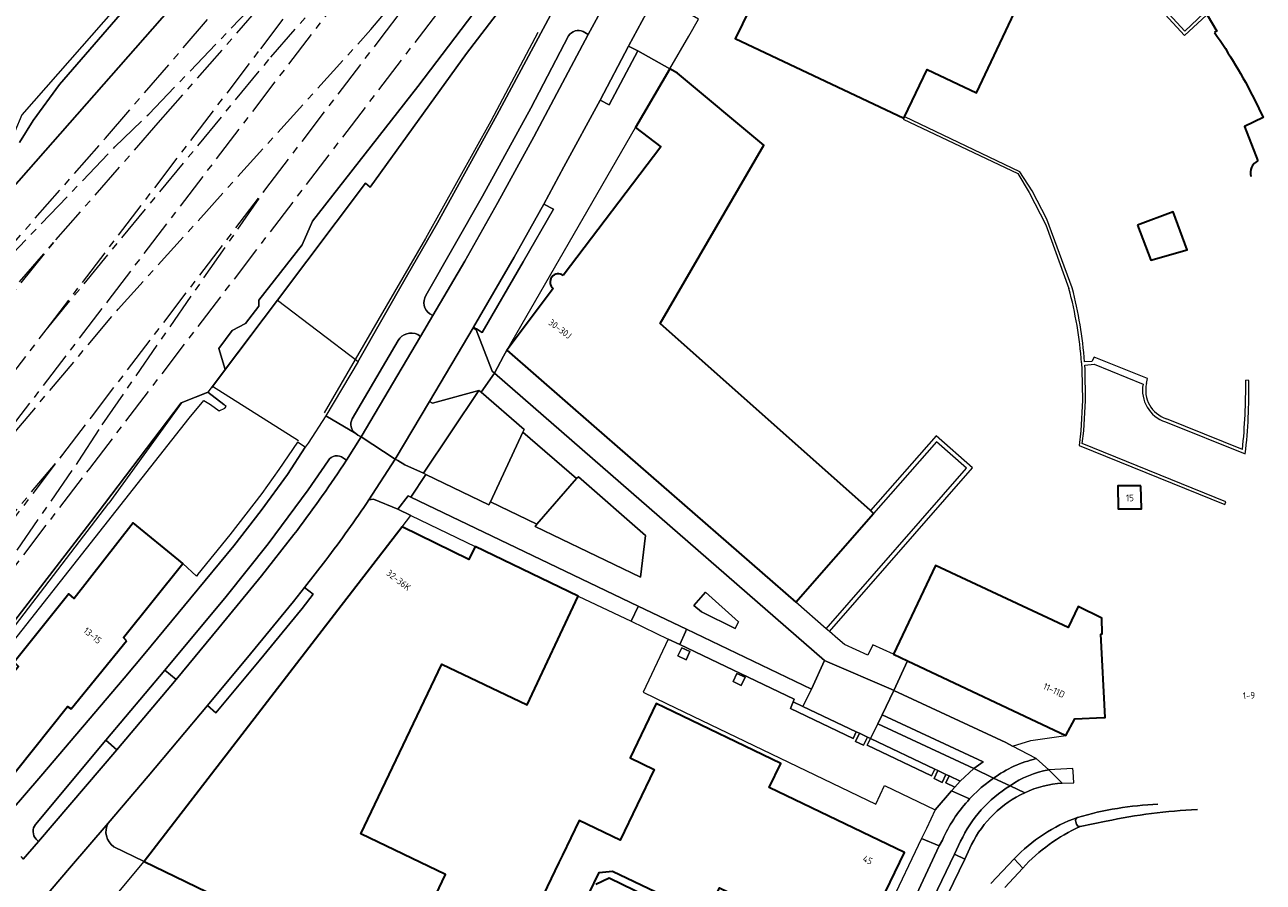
# Model space of a CAD drawing. Extents: x 151587 to 155483, y 462503 to 464608.
# Tile 172 of 236: x 154533 to 154700, y 463055 to 463170. Entities that reach past the tile are written whole.
import ezdxf
from ezdxf.enums import TextEntityAlignment as Align

# ---------------------------------------------------------------- set-up
doc = ezdxf.new("R2010")
doc.units = 0
doc.header["$LTSCALE"] = 0.5
doc.linetypes.add('AM-AS', pattern=[16, 10, -2, 2, -2])
for name, color, linetype, lineweight in [('B-RO-AM-AS_SPOOR-G', 251, 'AM-AS', 18), ('B-RO-GR-BEPLANTING_CULTUUR_BODEMBEDEKKER-GV', 251, 'CONTINUOUS', 18), ('B-RO-GR-BEPLANTING_CULTUUR_BOSPLANTSOEN-GV', 251, 'CONTINUOUS', 18), ('B-RO-GR-BEPLANTING_CULTUUR_VASTE PLANTENVAK-GV', 251, 'CONTINUOUS', 18), ('B-RO-GR-GRAS-GV', 251, 'CONTINUOUS', 13), ('B-RO-GR-GROENVOORZIENING-GV', 251, 'CONTINUOUS', 18), ('B-RO-GR-HAAG-GV', 251, 'CONTINUOUS', 13), ('B-RO-IE-TERREINAFSCHEIDING_KUNSTMATIG_HEKWERK-G', 251, 'IE-TERREINAFSCHEIDING-KUNSTMATIG', 18), ('B-RO-IE-TERREINAFSCHEIDING_KUNSTMATIG_MUUR-G', 251, 'IE-TERREINAFSCHEIDING-KUNSTMATIG-DICHT', 18), ('B-RO-OG-BEBOUWING-GV', 6, 'CONTINUOUS', 35), ('B-RO-OG-BEBOUWING-T18', 1, 'CONTINUOUS', 18), ('B-RO-VH-VERHARDING_ASFALT-GV', 251, 'CONTINUOUS', 18), ('B-RO-VH-VERHARDING_BETONSTRAATSTEEN-GV', 251, 'CONTINUOUS', 18), ('B-RO-VH-VERHARDING_GESLOTEN-GV', 251, 'CONTINUOUS', 18), ('B-RO-VH-VERHARDING_HALFVERHARDING-GV', 251, 'CONTINUOUS', 18), ('B-RO-VH-VERHARDING_STRAATBAKSTEEN-GV', 251, 'CONTINUOUS', 18), ('B-RO-VH-VERHARDING_TEGEL-GV', 251, 'CONTINUOUS', 18)]:
    doc.layers.add(name, color=color, linetype=linetype, lineweight=lineweight)
doc.styles.add('NLCS-ISO-M200-T18', font='NLCS-ISO.ttf', dxfattribs={"height": 0.36})
doc.linetypes.add('IE-TERREINAFSCHEIDING-KUNSTMATIG', pattern='A,4,[82,NLCS.SHX,S=0.75,R=90,X=0,Y=0],4,-2', length=10)
doc.linetypes.add('IE-TERREINAFSCHEIDING-KUNSTMATIG-DICHT', pattern='A,8,-1,[82,NLCS.SHX,S=0.75,R=90,X=0,Y=0],-1', length=10)

msp = doc.modelspace()

# ---------------------------------------------------------------- linework, layer by layer
at = {"layer": 'B-RO-AM-AS_SPOOR-G', "flags": 128}
for points in [[(154542.032, 463110.323), (154648.013, 463249.121)], [(154544.145, 463154.7), (154578.042, 463194.015), (154588.463, 463205.875)], [(154579.794, 463169.27), (154604.586, 463198.839)], [(154581.149, 463168.144), (154604.586, 463198.839)], [(154564.993, 463166.676), (154583.806, 463191.315)], [(154549.978, 463157.93), (154576.466, 463185.575)], [(154551.237, 463156.733), (154576.466, 463185.575)], [(154566.345, 463165.571), (154573.863, 463174.166)], [(154544.503, 463132.838), (154575.215, 463173.061)], [(154545.839, 463131.728), (154579.794, 463169.27)], [(154536.193, 463128.958), (154564.993, 463166.676)], [(154565.689, 463147.896), (154581.149, 463168.144)], [(154536.193, 463128.958), (154566.345, 463165.571)], [(154537.487, 463141.014), (154551.237, 463156.733)], [(154545.404, 463153.503), (154549.978, 463157.93)], [(154518.915, 463125.858), (154544.145, 463154.7)], [(154518.915, 463125.858), (154545.404, 463153.503)], [(154542.251, 463117.201), (154565.689, 463147.896)], [(154543.695, 463116.191), (154565.689, 463147.896)], [(154506.241, 463105.295), (154537.487, 463141.014)], [(154507.593, 463104.189), (154537.487, 463141.014)], [(154521.248, 463102.382), (154544.503, 463132.838)], [(154521.248, 463102.382), (154545.839, 463131.728)], [(154520.684, 463108.647), (154536.193, 463128.958)], [(154538.437, 463112.206), (154542.251, 463117.201)], [(154540.588, 463111.333), (154543.695, 463116.191)], [(154513.644, 463082.637), (154538.437, 463112.206)], [(154514.999, 463081.511), (154538.437, 463112.206)], [(154518.594, 463079.628), (154540.588, 463111.333)], [(154518.594, 463079.628), (154542.032, 463110.323)]]:
    msp.add_lwpolyline(points, dxfattribs=at)
at = {"layer": 'B-RO-GR-BEPLANTING_CULTUUR_BODEMBEDEKKER-GV', "flags": 128}
for points in [[(154610.573, 463159.787), (154611.797, 463159.169), (154615.629, 463166.41), (154614.397, 463167.031)], [(154593.565, 463129.281), (154593.993, 463129.06), (154594.757, 463128.586), (154600.259, 463138.089), (154604.332, 463145.147), (154603.01, 463145.832), (154599.031, 463138.716)], [(154557.834, 463078.452), (154558.983, 463077.487), (154564.792, 463084.468), (154570.55, 463091.526), (154572.056, 463093.436), (154570.859, 463094.34), (154569.38, 463092.464), (154563.635, 463085.422), (154557.851, 463078.471)]]:
    msp.add_lwpolyline(points, close=True, dxfattribs=at)
at = {"layer": 'B-RO-GR-BEPLANTING_CULTUUR_BOSPLANTSOEN-GV', "flags": 128}
msp.add_lwpolyline([(154523.325, 463054.899), (154521.458, 463056.355), (154512.833, 463063.079), (154555.392, 463117.085), (154557.338, 463119.443), (154558.236, 463118.925), (154559.409, 463118.042), (154560.166, 463118.407), (154560.347, 463118.644), (154560.025, 463118.897), (154557.913, 463120.553), (154554.293, 463119.126), (154542.173, 463103.164), (154523.98, 463079.535), (154511.441, 463062.989), (154511.925, 463062.892), (154512.779, 463062.722), (154509.452, 463058.467), (154513.213, 463055.197), (154508.93, 463049.532), (154508.892, 463049.482), (154508.589, 463049.107), (154514.19, 463044.576)], close=True, dxfattribs=at)
at = {"layer": 'B-RO-GR-BEPLANTING_CULTUUR_VASTE PLANTENVAK-GV', "flags": 128}
for points in [[(154586.839, 463109.674), (154587.188, 463109.493), (154595.646, 463105.441), (154595.861, 463105.815), (154600.202, 463115.211), (154600.369, 463115.563), (154594.61, 463120.551), (154594.304, 463120.781)], [(154602.075, 463102.848), (154601.832, 463102.534), (154615.983, 463095.709), (154616.661, 463101.333), (154607.682, 463109.191), (154607.384, 463108.958)]]:
    msp.add_lwpolyline(points, close=True, dxfattribs=at)
at = {"layer": 'B-RO-GR-GRAS-GV', "flags": 128}
msp.add_lwpolyline([(154596.879, 463175.863), (154586.085, 463161.642), (154571.932, 463143.538), (154570.55, 463140.377), (154564.749, 463132.917), (154564.758, 463132.101), (154562.934, 463129.802), (154561.167, 463128.86), (154559.363, 463126.421), (154560.23, 463123.623), (154567.243, 463132.943), (154579.045, 463148.629), (154579.682, 463148.086), (154592.631, 463166.061), (154603.234, 463179.921)], dxfattribs=at)
at = {"layer": 'B-RO-GR-GROENVOORZIENING-GV', "flags": 128}
for points in [[(154600.95, 463235.367), (154532.931, 463157.842)], [(154532.591, 463154.114), (154534.44, 463157.079), (154537.985, 463161.896), (154551.371, 463177.408)], [(154606.338, 463168.425), (154601.259, 463158.718), (154594.774, 463146.906), (154587.187, 463133.537)], [(154587.711, 463131.106), (154588.09, 463130.854), (154592.414, 463138.156), (154596.817, 463146.058), (154601.657, 463154.853), (154608.968, 463168.63), (154608.316, 463169.028)], [(154583.459, 463127.503), (154577.294, 463116.979)], [(154577.753, 463114.994), (154578.055, 463114.801), (154578.467, 463114.58), (154586.463, 463128.035), (154586.079, 463128.314)], [(154574.052, 463111.363), (154571.372, 463107.45), (154566.001, 463100.209), (154560.351, 463093.118), (154552.137, 463083.233), (154553.623, 463081.989), (154559.39, 463088.919), (154565.089, 463095.905), (154569.438, 463101.423)], [(154576.105, 463110.813), (154576.527, 463111.427), (154576.11, 463111.707)], [(154535.15, 463060.213), (154545.687, 463072.541), (154544.207, 463073.807), (154534.748, 463062.506)], [(154534.829, 463060.53), (154535.15, 463060.213)], [(154664.928, 463054.044), (154667.332, 463056.644), (154666.173, 463057.871), (154663.045, 463054.566)]]:
    msp.add_lwpolyline(points, dxfattribs=at)
at = {"layer": 'B-RO-GR-GROENVOORZIENING-GV'}
for points in [[(154608.316, 463169.028, 0.3654631), (154606.338, 463168.425)], [(154587.187, 463133.537, 0.4228217), (154587.711, 463131.106)], [(154586.079, 463128.314, 0.3857758), (154583.459, 463127.503)], [(154577.294, 463116.979, 0.395137), (154577.753, 463114.994)], [(154576.11, 463111.707, 0.4451626), (154574.052, 463111.363)], [(154569.438, 463101.423, 0.0165043), (154576.105, 463110.813)], [(154534.748, 463062.506, 0.3669087), (154534.829, 463060.53)]]:
    msp.add_lwpolyline(points, format="xyb", dxfattribs=at)
at = {"layer": 'B-RO-GR-GROENVOORZIENING-GV', "flags": 128}
for points in [[(154595.861, 463105.815), (154602.075, 463102.848), (154607.384, 463108.958), (154600.202, 463115.211)], [(154623.181, 463091.929), (154624.182, 463091.042), (154628.71, 463088.829), (154629.18, 463089.73), (154624.73, 463093.711)], [(154621.541, 463086.222), (154621.027, 463085.138), (154622.111, 463084.623), (154622.625, 463085.708)], [(154628.956, 463082.782), (154628.441, 463081.697), (154629.525, 463081.183), (154630.04, 463082.267)], [(154637.789, 463078.347), (154636.5, 463078.958), (154636.124, 463078.079), (154644.558, 463074.046), (154644.985, 463074.933)], [(154646.476, 463074.226), (154645.392, 463074.74), (154644.877, 463073.656), (154645.962, 463073.142)], [(154646.453, 463073.14), (154655.092, 463069.009), (154655.534, 463069.929), (154646.883, 463074.033)], [(154657.025, 463069.221), (154655.941, 463069.736), (154655.426, 463068.651), (154656.511, 463068.137)], [(154656.986, 463068.103), (154658.23, 463067.508), (154658.942, 463068.312), (154657.432, 463069.028)], [(154659.542, 463057.815), (154658.15, 463058.52), (154650.778, 463043.148), (154652.648, 463043.475), (154657.288, 463053.128)]]:
    msp.add_lwpolyline(points, close=True, dxfattribs=at)
at = {"layer": 'B-RO-GR-HAAG-GV', "flags": 128}
for points in [[(154606.338, 463168.425), (154601.259, 463158.718), (154594.774, 463146.906), (154587.187, 463133.537)], [(154587.711, 463131.106), (154588.09, 463130.854), (154592.414, 463138.156), (154596.817, 463146.058), (154601.657, 463154.853), (154608.968, 463168.63), (154608.316, 463169.028)], [(154583.459, 463127.503), (154577.294, 463116.979)], [(154577.753, 463114.994), (154578.055, 463114.801), (154578.467, 463114.58), (154586.463, 463128.035)], [(154586.463, 463128.035), (154586.079, 463128.314)], [(154574.052, 463111.363), (154571.372, 463107.45), (154566.001, 463100.209), (154560.351, 463093.118), (154552.137, 463083.233), (154553.623, 463081.989), (154559.39, 463088.919), (154565.089, 463095.905), (154569.438, 463101.423)], [(154576.105, 463110.813), (154576.527, 463111.427), (154576.11, 463111.707)], [(154535.15, 463060.213), (154545.687, 463072.541), (154544.207, 463073.807), (154534.748, 463062.506)], [(154534.829, 463060.53), (154535.15, 463060.213)], [(154664.928, 463054.044), (154667.332, 463056.644), (154666.173, 463057.871), (154663.045, 463054.566)]]:
    msp.add_lwpolyline(points, dxfattribs=at)
at = {"layer": 'B-RO-GR-HAAG-GV'}
for points in [[(154608.316, 463169.028, 0.3654631), (154606.338, 463168.425)], [(154587.187, 463133.537, 0.4228217), (154587.711, 463131.106)], [(154586.079, 463128.314, 0.3857758), (154583.459, 463127.503)], [(154577.294, 463116.979, 0.395137), (154577.753, 463114.994)], [(154576.11, 463111.707, 0.4451626), (154574.052, 463111.363)], [(154569.438, 463101.423, 0.0165043), (154576.105, 463110.813)], [(154534.748, 463062.506, 0.3669087), (154534.829, 463060.53)]]:
    msp.add_lwpolyline(points, format="xyb", dxfattribs=at)
at = {"layer": 'B-RO-GR-HAAG-GV', "flags": 128}
for points in [[(154602.075, 463102.848), (154607.384, 463108.958), (154600.202, 463115.211), (154595.861, 463105.815)], [(154623.181, 463091.929), (154624.182, 463091.042), (154628.71, 463088.829), (154629.18, 463089.73), (154624.73, 463093.711)], [(154644.558, 463074.046), (154644.985, 463074.933), (154637.789, 463078.347), (154636.5, 463078.958), (154636.124, 463078.079)], [(154655.534, 463069.929), (154646.883, 463074.033), (154646.453, 463073.14), (154655.092, 463069.009)], [(154658.23, 463067.508), (154658.942, 463068.312), (154657.432, 463069.028), (154656.986, 463068.103)], [(154659.542, 463057.815), (154658.15, 463058.52), (154650.778, 463043.148), (154652.648, 463043.475), (154657.288, 463053.128)]]:
    msp.add_lwpolyline(points, close=True, dxfattribs=at)
at = {"layer": 'B-RO-IE-TERREINAFSCHEIDING_KUNSTMATIG_HEKWERK-G', "flags": 128}
for points in [[(154653.008, 463245.047), (154628.322, 463211.995), (154612.164, 463190.116), (154607.451, 463185.434), (154592.631, 463166.061), (154579.682, 463148.086), (154579.045, 463148.629), (154558.381, 463121.147)], [(154597.235, 463238.866), (154600.95, 463235.367), (154532.931, 463157.842), (154531.962, 463155.58), (154498.003, 463116.544), (154488.169, 463105.374), (154464.071, 463077.877), (154459.812, 463073.741), (154459.239, 463073.185)], [(154602.198, 463168.9), (154595.896, 463156.951), (154587.13, 463141.194), (154573.512, 463117.792)], [(154470.948, 463006.008), (154470.636, 463006.301), (154471.892, 463007.431), (154475.496, 463011.861), (154481.594, 463019.887), (154504.304, 463049.287), (154505.309, 463048.676), (154506.97, 463050.947), (154508.892, 463049.482), (154508.93, 463049.532), (154513.213, 463055.197), (154509.452, 463058.467), (154512.779, 463062.722), (154511.441, 463062.989), (154523.98, 463079.535), (154542.173, 463103.164), (154554.293, 463119.126), (154557.948, 463120.566), (154558.381, 463121.147)], [(154557.913, 463120.553), (154560.025, 463118.897)], [(154570.054, 463114.034), (154558.497, 463121.319)], [(154554.361, 463119.153), (154544.603, 463105.654)], [(154512.549, 463062.768), (154512.047, 463063.173), (154544.603, 463105.654)], [(154556.543, 463096.059), (154556.348, 463095.857), (154554.553, 463097.542)]]:
    msp.add_lwpolyline(points, dxfattribs=at)
at = {"layer": 'B-RO-IE-TERREINAFSCHEIDING_KUNSTMATIG_MUUR-G', "flags": 128}
for points in [[(154691.994, 463171.213), (154689.078, 463168.468), (154676.068, 463182.634)], [(154676.343, 463182.932), (154689.1, 463169.049), (154691.72, 463171.524)], [(154651.365, 463157.37), (154651.267, 463157.239)], [(154651.267, 463157.239), (154666.689, 463149.924), (154668.189, 463147.378), (154670.442, 463143.061)], [(154673.978, 463134.56), (154670.572, 463143.821), (154668.588, 463147.63), (154666.931, 463150.182), (154651.488, 463157.543)], [(154670.442, 463143.061), (154673.542, 463134.486)], [(154683.945, 463121.746), (154684.099, 463122.4), (154676.905, 463125.273), (154676.617, 463124.703), (154675.63, 463124.619)], [(154675.229, 463124.509), (154675.288, 463123.581)], [(154675.288, 463123.581), (154675.342, 463119.508)], [(154675.68, 463124.188), (154676.927, 463124.333)], [(154675.733, 463123.593), (154675.68, 463124.188)], [(154675.773, 463119.45), (154675.733, 463123.593)], [(154676.927, 463124.333), (154683.487, 463121.651)], [(154697.682, 463122.119), (154697.29, 463122.164)], [(154675.342, 463119.508), (154675.139, 463115.389)], [(154675.544, 463115.387), (154675.773, 463119.45)], [(154696.846, 463112.877), (154686.628, 463116.993)], [(154675.139, 463115.389), (154674.933, 463113.407)], [(154675.326, 463113.667), (154675.544, 463115.387)], [(154686.485, 463116.558), (154697.218, 463112.279)], [(154641.36, 463088.402), (154640.931, 463088.777), (154659.795, 463110.341), (154655.738, 463113.89), (154647.313, 463104.28)], [(154641.36, 463088.402), (154660.598, 463110.393), (154655.688, 463114.698), (154646.888, 463104.659)], [(154674.933, 463113.407), (154694.481, 463105.486)], [(154694.622, 463105.852), (154675.326, 463113.667)], [(154694.481, 463105.486), (154694.622, 463105.852)]]:
    msp.add_lwpolyline(points, dxfattribs=at)
at = {"layer": 'B-RO-IE-TERREINAFSCHEIDING_KUNSTMATIG_MUUR-G'}
for points in [[(154675.229, 463124.509, 0.0473929), (154673.542, 463134.486)], [(154675.63, 463124.619, 0.0456622), (154673.978, 463134.56)], [(154683.945, 463121.746, 0.388133), (154686.628, 463116.993)], [(154696.846, 463112.877, 0.0266996), (154697.29, 463122.164)], [(154697.218, 463112.279, 0.0353639), (154697.682, 463122.119)], [(154683.487, 463121.651, 0.3702095), (154686.485, 463116.558)]]:
    msp.add_lwpolyline(points, format="xyb", dxfattribs=at)
at = {"layer": 'B-RO-OG-BEBOUWING-GV', "flags": 128}
for points in [[(154640.606, 463182.028), (154639.721, 463182.45), (154636.4, 463184.032), (154629.051, 463168.756), (154628.729, 463168.067), (154651.365, 463157.37), (154651.455, 463157.559), (154654.502, 463163.923), (154661.115, 463160.798), (154669.361, 463178.25), (154669.23, 463178.312), (154668.704, 463178.561), (154671.29, 463183.021), (154674.651, 463188.817), (154678.263, 463186.039), (154691.72, 463171.524), (154691.994, 463171.213), (154692.09, 463171.245), (154693.402, 463169.041), (154693.086, 463168.894)], [(154636.846, 463092.339), (154647.313, 463104.28), (154646.888, 463104.659), (154618.651, 463129.788), (154632.55, 463153.748), (154620.978, 463163.414), (154619.948, 463164.01), (154615.313, 463156.109), (154618.72, 463153.52), (154605.632, 463136.257)], [(154698.456, 463159.885), (154699.632, 463157.468), (154697.132, 463156.268), (154698.911, 463151.638)], [(154604.276, 463134.473), (154598.08, 463126.263), (154598.036, 463126.187), (154609.715, 463116.001), (154636.846, 463092.339)], [(154637.085, 463042.978), (154611.797, 463055.269), (154610.002, 463054.411)]]:
    msp.add_lwpolyline(points, dxfattribs=at)
at = {"layer": 'B-RO-OG-BEBOUWING-GV'}
for points in [[(154693.086, 463168.894, -0.0352712), (154698.456, 463159.885)], [(154698.911, 463151.638, 0.3598414), (154697.961, 463149.548)], [(154605.632, 463136.257, 0.9687625), (154604.276, 463134.473)]]:
    msp.add_lwpolyline(points, format="xyb", dxfattribs=at)
at = {"layer": 'B-RO-OG-BEBOUWING-GV', "flags": 128}
for points in [[(154682.74, 463143.008), (154684.533, 463138.312), (154689.422, 463139.703), (154687.514, 463144.797)], [(154683.199, 463107.995), (154680.101, 463107.982), (154680.165, 463104.884), (154683.263, 463104.896)], [(154546.98, 463087.16), (154546.571, 463087.597), (154554.553, 463097.542), (154553.994, 463097.998), (154547.858, 463103), (154539.931, 463092.848), (154539.214, 463093.475), (154531.898, 463084.292), (154532.486, 463083.698), (154516.274, 463063.708), (154523.009, 463058.295), (154539.047, 463078.358), (154539.534, 463078.011)], [(154593.809, 463099.837), (154592.96, 463098.076), (154583.982, 463102.46), (154575.361, 463091.272), (154562.478, 463074.551), (154549.355, 463057.521), (154582.919, 463041.266), (154589.833, 463055.763), (154578.453, 463061.251), (154589.321, 463084.04), (154600.769, 463078.581), (154607.614, 463093.181)], [(154649.989, 463085.365), (154651.878, 463084.475), (154673.123, 463074.466), (154674.311, 463076.668), (154678.208, 463076.884), (154678.382, 463076.884), (154677.8, 463088.067), (154678.008, 463088.079), (154677.949, 463090.228), (154674.794, 463091.764), (154673.457, 463088.96), (154655.632, 463097.283)], [(154646.062, 463044.622), (154646.073, 463044.617), (154647.961, 463048.54), (154648.723, 463050.123), (154649.377, 463051.482), (154648.222, 463052.035), (154651.435, 463058.725), (154633.277, 463067.452), (154634.838, 463070.701), (154619.208, 463078.226), (154618.098, 463078.76), (154614.597, 463071.45), (154617.836, 463069.892), (154613.259, 463060.383), (154607.771, 463063.013), (154605.537, 463058.379), (154605.053, 463057.376), (154601.405, 463049.795), (154606.303, 463047.441), (154610.449, 463056.019), (154612.253, 463056.23), (154624.803, 463050.216), (154626.616, 463053.968)]]:
    msp.add_lwpolyline(points, close=True, dxfattribs=at)
at = {"layer": 'B-RO-VH-VERHARDING_ASFALT-GV', "flags": 128}
for points in [[(154606.852, 463176.771), (154596.726, 463157.776), (154588.734, 463143.317), (154584.542, 463136.006), (154578.193, 463124.848), (154578.084, 463124.665), (154573.731, 463117.37), (154577.753, 463114.994)], [(154608.316, 463169.028), (154608.968, 463168.63), (154611.917, 463174.054), (154611.28, 463174.322)], [(154587.187, 463133.537), (154594.774, 463146.906), (154601.259, 463158.718), (154606.338, 463168.425)], [(154586.079, 463128.314), (154586.463, 463128.035), (154588.09, 463130.854), (154587.711, 463131.106)], [(154577.294, 463116.979), (154583.459, 463127.503)], [(154576.11, 463111.707), (154576.527, 463111.427), (154578.467, 463114.58), (154578.055, 463114.801), (154577.753, 463114.994), (154573.731, 463117.37), (154571.353, 463113.734), (154571.112, 463113.367), (154570.981, 463113.166), (154568.588, 463109.514), (154565.048, 463104.665), (154561.378, 463099.938), (154555.618, 463092.923), (154549.439, 463085.469), (154546.677, 463082.137), (154535.467, 463068.961), (154523.325, 463054.899)], [(154534.748, 463062.506), (154544.207, 463073.807), (154552.137, 463083.233), (154560.351, 463093.118), (154566.001, 463100.209), (154571.372, 463107.45), (154574.052, 463111.363)], [(154678.553, 463062.918), (154675.029, 463062.206)], [(154532.763, 463058.178), (154533.102, 463057.825), (154535.15, 463060.213), (154534.829, 463060.53)], [(154660.456, 463059.781), (154659.542, 463057.815), (154657.288, 463053.128), (154652.648, 463043.475), (154648.585, 463035.055), (154640.644, 463018.786), (154640.079, 463017.652), (154638.667, 463014.818)], [(154663.045, 463054.566), (154666.173, 463057.871)], [(154667.332, 463056.644), (154664.928, 463054.044)]]:
    msp.add_lwpolyline(points, dxfattribs=at)
at = {"layer": 'B-RO-VH-VERHARDING_ASFALT-GV'}
for points in [[(154606.338, 463168.425, -0.3654631), (154608.316, 463169.028)], [(154587.711, 463131.106, -0.4228217), (154587.187, 463133.537)], [(154583.459, 463127.503, -0.3857758), (154586.079, 463128.314)], [(154577.753, 463114.994, -0.395137), (154577.294, 463116.979)], [(154574.052, 463111.363, -0.4451626), (154576.11, 463111.707)], [(154672.636, 463068.037, 0.0958388), (154667.608, 463066.759)], [(154667.608, 463066.759, 0.1706992), (154660.456, 463059.781)], [(154674.7, 463063.424, -0.0633852), (154685.49, 463065.198)], [(154690.79, 463064.49, 0.0433207), (154678.553, 463062.918)], [(154534.829, 463060.53, -0.3669087), (154534.748, 463062.506)], [(154666.173, 463057.871, -0.1204512), (154674.7, 463063.424)], [(154675.029, 463062.206, 0.1029395), (154667.332, 463056.644)]]:
    msp.add_lwpolyline(points, format="xyb", dxfattribs=at)
at = {"layer": 'B-RO-VH-VERHARDING_BETONSTRAATSTEEN-GV', "flags": 128}
for points in [[(154659.948, 463236.466), (154654.971, 463240.105), (154653.967, 463238.813), (154653.78, 463238.565), (154651.784, 463235.908), (154651.392, 463235.387), (154651.257, 463235.208), (154641.557, 463222.171), (154637.515, 463216.363), (154632.116, 463208.164), (154630.705, 463206.017), (154629.793, 463204.521), (154624.016, 463195.293), (154611.917, 463174.054), (154608.968, 463168.63), (154601.657, 463154.853), (154596.817, 463146.058), (154592.414, 463138.156), (154588.09, 463130.854)], [(154588.09, 463130.854), (154586.463, 463128.035), (154578.467, 463114.58), (154583.037, 463111.575), (154587.653, 463119.303), (154593.512, 463129.2), (154593.565, 463129.281), (154599.031, 463138.716), (154603.01, 463145.832), (154605.722, 463150.822), (154610.573, 463159.787), (154614.397, 463167.031), (154614.442, 463167.117), (154616.768, 463171.451), (154618.092, 463173.919), (154620.943, 463179.049), (154625.383, 463186.922), (154628.512, 463192.251), (154629.463, 463193.87), (154630.911, 463196.263), (154631.974, 463198.021), (154632.799, 463199.344), (154637.619, 463207.069), (154641.971, 463213.778)], [(154579.536, 463106.103), (154583.037, 463111.575), (154578.467, 463114.58), (154576.527, 463111.427), (154576.105, 463110.813)], [(154569.438, 463101.423), (154565.089, 463095.905), (154559.39, 463088.919), (154553.623, 463081.989), (154545.687, 463072.541), (154535.15, 463060.213), (154533.102, 463057.825)], [(154490.444, 463008.246), (154493.213, 463010.467), (154496.676, 463013.244), (154502.234, 463017.881), (154506.877, 463021.921), (154507.324, 463022.31), (154512.171, 463026.782), (154516.397, 463031.004), (154522.497, 463037.418), (154523.354, 463038.346), (154527.361, 463042.687), (154527.848, 463043.215), (154539.331, 463056.639), (154544.496, 463062.683), (154549.868, 463068.967), (154557.834, 463078.452), (154557.851, 463078.471), (154563.635, 463085.422), (154569.38, 463092.464), (154570.859, 463094.34), (154573.758, 463098.018)], [(154669.139, 463071.338), (154665.966, 463073.017), (154665.064, 463073.497), (154650.01, 463080.51), (154648.468, 463077.225), (154662.032, 463070.925), (154660.764, 463070.001), (154663.421, 463068.73)], [(154672.636, 463068.037), (154670.821, 463069.812)], [(154657.785, 463066.99), (154655.594, 463064.44), (154654.399, 463061.964), (154653.751, 463060.61), (154656.089, 463059.613), (154656.536, 463060.402), (154656.738, 463060.838)], [(154660.199, 463065.929), (154657.785, 463066.99)], [(154665.624, 463067.693), (154667.608, 463066.759)], [(154544.496, 463062.683), (154539.331, 463056.639), (154527.848, 463043.215)], [(154674.553, 463062.517), (154674.454, 463062.849)], [(154535.692, 463041.146), (154539.393, 463045.581), (154540.007, 463046.317), (154544.145, 463051.277), (154549.355, 463057.521), (154545.267, 463059.501)], [(154666.173, 463057.871), (154667.332, 463056.644)]]:
    msp.add_lwpolyline(points, dxfattribs=at)
for points in [[(154578.084, 463124.665), (154578.193, 463124.848), (154584.542, 463136.006), (154588.734, 463143.317), (154596.726, 463157.776), (154606.852, 463176.771), (154606.999, 463177.025), (154606.714, 463177.244), (154603.234, 463179.921), (154592.631, 463166.061), (154579.682, 463148.086), (154579.045, 463148.629), (154567.243, 463132.943)], [(154607.384, 463108.958), (154607.682, 463109.191), (154616.661, 463101.333), (154615.983, 463095.709), (154601.832, 463102.534), (154602.075, 463102.848), (154595.861, 463105.815), (154595.646, 463105.441), (154587.188, 463109.493), (154585.135, 463106.467), (154615.698, 463091.806), (154622.192, 463088.707), (154638.976, 463080.648), (154640.7, 463084.518), (154596.371, 463123.124), (154594.61, 463120.551), (154600.369, 463115.563), (154600.202, 463115.211)], [(154554.553, 463097.542), (154546.571, 463087.597), (154546.98, 463087.16), (154539.534, 463078.011), (154539.047, 463078.358), (154523.009, 463058.295), (154521.458, 463056.355), (154523.325, 463054.899), (154535.467, 463068.961), (154546.677, 463082.137), (154549.439, 463085.469), (154555.618, 463092.923), (154561.378, 463099.938), (154565.048, 463104.665), (154568.588, 463109.514), (154570.981, 463113.166), (154569.933, 463113.85), (154567.443, 463110.178), (154565.135, 463106.956), (154560.856, 463101.4), (154556.569, 463096.095), (154556.348, 463095.857)], [(154623.181, 463091.929), (154624.73, 463093.711), (154629.18, 463089.73), (154628.71, 463088.829), (154624.182, 463091.042)], [(154622.192, 463088.707), (154615.698, 463091.806), (154615.692, 463091.782), (154614.74, 463089.784), (154619.735, 463087.403), (154621.275, 463086.669), (154622.035, 463088.353)], [(154545.687, 463072.541), (154553.623, 463081.989), (154552.137, 463083.233), (154544.207, 463073.807)], [(154647.889, 463076.016), (154660.764, 463070.001), (154662.032, 463070.925), (154648.468, 463077.225)], [(154670.821, 463069.812), (154672.636, 463068.037), (154674.196, 463068.104), (154674.113, 463069.602), (154674.081, 463070.01)]]:
    msp.add_lwpolyline(points, close=True, dxfattribs=at)
at = {"layer": 'B-RO-VH-VERHARDING_BETONSTRAATSTEEN-GV'}
for points in [[(154576.105, 463110.813, -0.0165043), (154569.438, 463101.423)], [(154573.758, 463098.018, 0.0136281), (154579.536, 463106.103)], [(154663.421, 463068.73, -0.0954198), (154669.139, 463071.338)], [(154670.821, 463069.812, 0.1125969), (154665.624, 463067.693)], [(154667.608, 463066.759, -0.0958388), (154672.636, 463068.037)], [(154656.738, 463060.838, -0.0756533), (154660.199, 463065.929)], [(154545.267, 463059.501, -0.3792883), (154544.496, 463062.683)], [(154674.7, 463063.424, 0.1204512), (154666.173, 463057.871)], [(154667.332, 463056.644, -0.1029395), (154675.029, 463062.206)], [(154674.454, 463062.849, -0.3831616), (154674.7, 463063.424)], [(154675.029, 463062.206, -0.3136499), (154674.553, 463062.517)]]:
    msp.add_lwpolyline(points, format="xyb", dxfattribs=at)
at = {"layer": 'B-RO-VH-VERHARDING_GESLOTEN-GV', "flags": 128}
for points in [[(154551.371, 463177.408), (154537.985, 463161.896), (154534.44, 463157.079), (154532.591, 463154.114)], [(154526.897, 463142.63), (154555.038, 463174.612)]]:
    msp.add_lwpolyline(points, dxfattribs=at)
at = {"layer": 'B-RO-VH-VERHARDING_HALFVERHARDING-GV', "flags": 128}
for points in [[(154523.98, 463079.535), (154542.173, 463103.164), (154554.293, 463119.126), (154557.913, 463120.553), (154557.924, 463120.557), (154558.497, 463121.319), (154560.23, 463123.623), (154559.363, 463126.421), (154561.167, 463128.86), (154562.934, 463129.802), (154564.758, 463132.101), (154564.749, 463132.917), (154570.55, 463140.377), (154571.932, 463143.538), (154586.085, 463161.642), (154596.879, 463175.863)], [(154555.038, 463174.612), (154526.897, 463142.63)]]:
    msp.add_lwpolyline(points, dxfattribs=at)
at = {"layer": 'B-RO-VH-VERHARDING_STRAATBAKSTEEN-GV'}
for points in [[(154665.624, 463067.693, 0.1477248), (154658.988, 463060.235)], [(154660.456, 463059.781, -0.1706992), (154667.608, 463066.759)]]:
    msp.add_lwpolyline(points, format="xyb", dxfattribs=at)
at = {"layer": 'B-RO-VH-VERHARDING_STRAATBAKSTEEN-GV', "flags": 128}
for points in [[(154667.608, 463066.759), (154665.624, 463067.693)], [(154658.988, 463060.235), (154658.15, 463058.52), (154659.542, 463057.815), (154660.456, 463059.781)]]:
    msp.add_lwpolyline(points, dxfattribs=at)
at = {"layer": 'B-RO-VH-VERHARDING_TEGEL-GV', "flags": 128}
for points in [[(154616.768, 463171.451), (154614.442, 463167.117), (154614.397, 463167.031), (154615.629, 463166.41), (154619.948, 463164.01), (154622.483, 463168.384), (154623.798, 463170.653), (154621.548, 463171.958), (154619.426, 463173.188), (154618.531, 463173.678), (154618.092, 463173.919)], [(154610.573, 463159.787), (154605.722, 463150.822), (154603.01, 463145.832), (154604.332, 463145.147), (154600.259, 463138.089), (154594.757, 463128.586), (154593.993, 463129.06), (154593.565, 463129.281), (154593.512, 463129.2), (154593.936, 463128.948), (154596.092, 463123.378), (154596.371, 463123.124), (154597.58, 463125.397), (154598.036, 463126.187), (154598.08, 463126.263), (154615.313, 463156.109), (154619.948, 463164.01), (154615.629, 463166.41), (154611.797, 463159.169)], [(154593.512, 463129.2), (154587.653, 463119.303), (154588.072, 463119.073), (154594.304, 463120.781), (154594.61, 463120.551), (154596.371, 463123.124), (154596.092, 463123.378), (154593.936, 463128.948)], [(154640.931, 463088.777), (154636.846, 463092.339), (154609.715, 463116.001), (154598.036, 463126.187), (154597.58, 463125.397), (154596.371, 463123.124), (154640.7, 463084.518), (154641.094, 463084.35), (154649.664, 463080.688), (154650.01, 463080.51), (154651.878, 463084.475), (154649.989, 463085.365), (154647.202, 463086.615), (154646.539, 463085.254), (154643.418, 463086.65), (154642.51, 463087.423), (154641.36, 463088.402)], [(154587.653, 463119.303), (154583.037, 463111.575), (154583.414, 463111.365), (154584.327, 463110.796), (154586.839, 463109.674), (154594.304, 463120.781), (154588.072, 463119.073)], [(154580.145, 463106.171), (154583.422, 463104.841), (154584.796, 463106.646), (154585.135, 463106.467), (154587.188, 463109.493), (154586.839, 463109.674), (154584.327, 463110.796), (154583.414, 463111.365), (154583.037, 463111.575), (154579.536, 463106.103)], [(154593.809, 463099.837), (154607.614, 463093.181), (154614.74, 463089.784), (154615.692, 463091.782), (154615.698, 463091.806), (154585.135, 463106.467), (154584.796, 463106.646), (154583.422, 463104.841), (154585.168, 463104)], [(154636.5, 463078.958), (154637.789, 463078.347), (154638.976, 463080.648), (154622.192, 463088.707), (154622.035, 463088.353), (154621.275, 463086.669), (154636.655, 463079.321)], [(154658.23, 463067.508), (154656.986, 463068.103), (154657.432, 463069.028), (154657.025, 463069.221), (154656.511, 463068.137), (154655.426, 463068.651), (154655.941, 463069.736), (154655.534, 463069.929), (154655.092, 463069.009), (154646.453, 463073.14), (154646.883, 463074.033), (154646.476, 463074.226), (154645.962, 463073.142), (154644.877, 463073.656), (154645.392, 463074.74), (154644.985, 463074.933), (154644.558, 463074.046), (154636.124, 463078.079), (154636.5, 463078.958), (154636.655, 463079.321), (154621.275, 463086.669), (154619.735, 463087.403), (154616.337, 463080.274), (154619.474, 463078.765), (154647.595, 463065.237), (154648.79, 463067.713), (154655.594, 463064.44), (154657.785, 463066.99)], [(154621.541, 463086.222), (154622.625, 463085.708), (154622.111, 463084.623), (154621.027, 463085.138)], [(154650.01, 463080.51), (154649.664, 463080.688), (154641.094, 463084.35), (154640.7, 463084.518), (154638.976, 463080.648), (154637.789, 463078.347), (154644.985, 463074.933), (154645.392, 463074.74), (154646.476, 463074.226), (154646.883, 463074.033), (154647.889, 463076.016), (154648.468, 463077.225)], [(154650.01, 463080.51), (154665.064, 463073.497), (154665.966, 463073.017), (154668.421, 463073.786), (154673.123, 463074.466), (154651.878, 463084.475)], [(154628.956, 463082.782), (154630.04, 463082.267), (154629.525, 463081.183), (154628.441, 463081.697)], [(154657.432, 463069.028), (154658.942, 463068.312), (154660.764, 463070.001), (154647.889, 463076.016), (154646.883, 463074.033), (154655.534, 463069.929), (154655.941, 463069.736), (154657.025, 463069.221)], [(154658.23, 463067.508), (154657.785, 463066.99), (154660.199, 463065.929), (154661.765, 463067.461), (154663.421, 463068.73), (154660.764, 463070.001), (154658.942, 463068.312)]]:
    msp.add_lwpolyline(points, close=True, dxfattribs=at)
at = {"layer": 'B-RO-VH-VERHARDING_TEGEL-GV'}
for points in [[(154579.536, 463106.103, -0.0136281), (154573.758, 463098.018)], [(154669.139, 463071.338, 0.0954198), (154663.421, 463068.73)], [(154665.624, 463067.693, -0.1125969), (154670.821, 463069.812)], [(154658.988, 463060.235, -0.1477248), (154665.624, 463067.693)], [(154660.199, 463065.929, 0.0756533), (154656.738, 463060.838)], [(154685.49, 463065.198, 0.0633852), (154674.7, 463063.424)], [(154678.553, 463062.918, -0.0433207), (154690.79, 463064.49)], [(154544.496, 463062.683, 0.3792883), (154545.267, 463059.501)], [(154674.7, 463063.424, 0.3831616), (154674.454, 463062.849)], [(154674.553, 463062.517, 0.3136499), (154675.029, 463062.206)]]:
    msp.add_lwpolyline(points, format="xyb", dxfattribs=at)
at = {"layer": 'B-RO-VH-VERHARDING_TEGEL-GV', "flags": 128}
for points in [[(154583.422, 463104.841), (154580.145, 463106.171), (154579.536, 463106.103)], [(154545.267, 463059.501), (154549.355, 463057.521), (154562.478, 463074.551), (154575.361, 463091.272), (154583.982, 463102.46), (154585.168, 463104), (154583.422, 463104.841)], [(154573.758, 463098.018), (154570.859, 463094.34), (154572.056, 463093.436), (154570.55, 463091.526), (154564.792, 463084.468), (154558.983, 463077.487), (154557.834, 463078.452), (154549.868, 463068.967), (154544.496, 463062.683)], [(154670.821, 463069.812), (154669.139, 463071.338)], [(154665.624, 463067.693), (154663.421, 463068.73), (154661.765, 463067.461), (154660.199, 463065.929)], [(154663.421, 463068.73), (154665.624, 463067.693)], [(154674.454, 463062.849), (154674.553, 463062.517)], [(154675.029, 463062.206), (154678.553, 463062.918)], [(154653.751, 463060.61), (154649.377, 463051.482), (154648.723, 463050.123), (154647.961, 463048.54), (154646.073, 463044.617), (154646.062, 463044.622), (154644.265, 463040.817), (154643.748, 463039.74), (154640.237, 463032.422), (154634.447, 463020.355), (154625.566, 463001.848), (154624.772, 462999.999), (154621.309, 462993.172), (154620.977, 462992.425), (154620.912, 462992.295), (154623.742, 462992.193), (154630.427, 463007.024), (154632.889, 463011.562)], [(154656.738, 463060.838), (154656.536, 463060.402), (154656.089, 463059.613), (154652.765, 463052.433), (154637.269, 463020.344), (154636.747, 463019.253), (154634.727, 463015.026)], [(154634.727, 463015.026), (154636.747, 463019.253), (154637.269, 463020.344), (154652.765, 463052.433), (154656.089, 463059.613), (154653.751, 463060.61)], [(154658.15, 463058.52), (154658.988, 463060.235)], [(154632.889, 463011.562), (154630.427, 463007.024), (154623.742, 462992.193), (154620.672, 462985.952), (154622.612, 462984.409), (154625.276, 462991.272), (154626.432, 462993.655), (154630.971, 463003.074), (154632.081, 463005.343), (154633.72, 463008.446), (154638.61, 463018.356), (154642.69, 463026.623), (154647.599, 463036.572), (154650.778, 463043.148), (154658.15, 463058.52)]]:
    msp.add_lwpolyline(points, dxfattribs=at)

# ---------------------------------------------------------------- texts
at = {"layer": 'B-RO-OG-BEBOUWING-T18', "style": 'NLCS-ISO-M200-T18'}
for s, rotation, p in [('30-30J', 323, (154605.198, 463129.054)), ('15', 0.2, (154681.73, 463106.36)), ('32-36K', 322.4, (154583.518, 463095.304)), ('13-15', 320.9, (154542.409, 463087.88)), ('11-11D', 334.8, (154671.541, 463080.502)), ('1-9', 3, (154697.708, 463079.823)), ('45', 334.3, (154646.521, 463057.732))]:
    msp.add_text(s, height=0.9, rotation=rotation, dxfattribs=at).set_placement(p, align=Align.MIDDLE)

doc.saveas('drawing.dxf')
